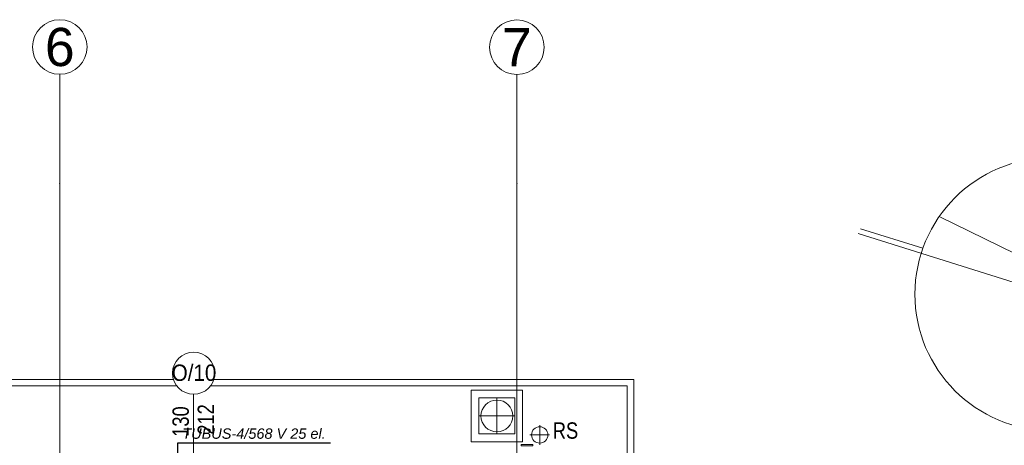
# Model space of a CAD drawing. Header units: millimetres. Extents: x -573548 to 674770, y -210017 to -47794.
# Tile 117 of 234: x 113524 to 122539, y -117939 to -114040. Entities that reach past the tile are written whole.
import ezdxf
from ezdxf.enums import TextEntityAlignment as Align

# ---------------------------------------------------------------- set-up
doc = ezdxf.new("R2010")
doc.units = ezdxf.units.MM
for name, color, linetype, lineweight in [('A.03 RZUT PARTERU_is$0$Nowe_A-OKNA-OPIS_Nr_pióra__59', 8, 'Continuous', 9), ('A.03 RZUT PARTERU_is$0$opaska_Nr_pióra__1', 8, 'Continuous', 9), ('A.03 RZUT PARTERU_is$0$opisy inne_Nr_pióra__1', 8, 'Continuous', 9), ('A.03 RZUT PARTERU_is$0$opisy inne_Nr_pióra__3', 8, 'Continuous', 9), ('A.03 RZUT PARTERU_is$0$OSIE_Nr_pióra__1', 8, 'Continuous', 9), ('A.03 RZUT PARTERU_is$0$RURY SPUSTOWE_Nr_pióra__3', 8, 'Continuous', 9), ('A.03 RZUT PARTERU_is$0$Structural - Grid', 8, 'Continuous', 9), ('A.03 RZUT PARTERU_is$0$Structural - Grid_Nr_pióra__17', 8, 'Continuous', 9), ('A.03 RZUT PARTERU_is$0$UZOIM#2_Nr_pióra__2', 8, 'Continuous', 9)]:
    doc.layers.add(name, color=color, linetype=linetype, lineweight=lineweight)
doc.layers.add('SAN_Etykiety grzejników CO na rzucie', color=7, linetype='Continuous')
doc.styles.add('A.03 RZUT PARTERU_is$0$STYL_AUTOMATYCZNY_2', font='arial.ttf')
doc.styles.add('A.03 RZUT PARTERU_is$0$STYL_AUTOMATYCZNY_3', font='arial.ttf', dxfattribs={"width": 0.8})
doc.styles.add('A.03 RZUT PARTERU_is$0$STYL_AUTOMATYCZNY_6', font='arial.ttf', dxfattribs={"width": 0.9})
doc.styles.add('Etykiety grzejników CO na rzucie', font='ariali.ttf')

# ---------------------------------------------------------------- blocks, each defined once
blk = doc.blocks.new('A.03 RZUT PARTERU_is$0$Standardowy znacznik osi')
at = {"layer": 'A.03 RZUT PARTERU_is$0$Structural - Grid_Nr_pióra__17'}
for p, q in [((1000, 0), (17855.4, 0)), ((17855.4, 0), (18855.4, 0))]:
    blk.add_line(p, q, dxfattribs=at)
blk.add_circle((19105.4, 0), 250, dxfattribs=at)
blk.add_point((17855.4, 0), dxfattribs=at)
blk.add_point((17855.4, 0), dxfattribs=at)
at = {"layer": 'A.03 RZUT PARTERU_is$0$Structural - Grid_Nr_pióra__17', "style": 'A.03 RZUT PARTERU_is$0$STYL_AUTOMATYCZNY_2'}
for tag, p in [('AC_MarkerText_1_0', (5, -80)), ('AC_MarkerText_1_1', (19360.4, -80))]:
    blk.add_attdef(tag, text='', height=350, rotation=270, dxfattribs=at).set_placement(p, align=Align.TOP_CENTER)
blk = doc.blocks.new('A.03 RZUT PARTERU_is$0$Standardowy znacznik osi_2')
at = {"layer": 'A.03 RZUT PARTERU_is$0$Structural - Grid_Nr_pióra__17'}
for p, q in [((1000, 0), (17853.1, 0)), ((17853.1, 0), (18853.1, 0))]:
    blk.add_line(p, q, dxfattribs=at)
blk.add_circle((19103.1, 0), 250, dxfattribs=at)
blk.add_point((17853.1, 0), dxfattribs=at)
blk.add_point((17853.1, 0), dxfattribs=at)
at = {"layer": 'A.03 RZUT PARTERU_is$0$Structural - Grid_Nr_pióra__17', "style": 'A.03 RZUT PARTERU_is$0$STYL_AUTOMATYCZNY_2'}
for tag, p in [('AC_MarkerText_1_0', (5, -80)), ('AC_MarkerText_1_1', (19358.1, -80))]:
    blk.add_attdef(tag, text='', height=350, rotation=270, dxfattribs=at).set_placement(p, align=Align.TOP_CENTER)
blk = doc.blocks.new('A.03 RZUT PARTERU_is')
at = {"layer": 'A.03 RZUT PARTERU_is$0$Nowe_A-OKNA-OPIS_Nr_pióra__59'}
blk.add_line((770336.3, -93676.8), (770336.3, -92471.6), dxfattribs=at)
blk.add_circle((770336.3, -92278.6), 193, dxfattribs=at)
at = {"layer": 'A.03 RZUT PARTERU_is$0$opaska_Nr_pióra__1'}
for points in [[(770182.5, -92395.2), (767444.2, -92395.2)], [(770151.8, -92335.2), (767474.9, -92335.2)], [(774305.4, -98364.9), (774305.4, -92395.2), (770490.1, -92395.2)], [(774365.4, -98364.9), (774365.4, -92335.2), (770520.8, -92335.2)]]:
    blk.add_lwpolyline(points, dxfattribs=at)
for points in [[(773348.6, -92434.7), (772877.5, -92434.7), (772877.5, -92905.8), (773348.6, -92905.8)], [(773278.1, -92505.2), (772948.1, -92505.2), (772948.1, -92835.2), (773278.1, -92835.2)]]:
    blk.add_lwpolyline(points, close=True, dxfattribs=at)
blk.add_circle((773113.1, -92670.2), 145.8, dxfattribs=at)
at = {"layer": 'A.03 RZUT PARTERU_is$0$opisy inne_Nr_pióra__1'}
blk.add_circle((778190.4, -91554.9), 1250, dxfattribs=at)
at = {"layer": 'A.03 RZUT PARTERU_is$0$opisy inne_Nr_pióra__3'}
for points in [[(776420.1, -90997.3), (779382.6, -91930.4), (777163.7, -90841.7)], [(776443, -90954.3), (777013.4, -91133.9)]]:
    blk.add_lwpolyline(points, dxfattribs=at)
at = {"layer": 'A.03 RZUT PARTERU_is$0$OSIE_Nr_pióra__1'}
for p, q in [((773113.1, -92505.2), (773113.1, -92835.2)), ((773278.1, -92670.2), (772948.1, -92670.2)), ((773505.4, -92933.6), (773505.4, -92753.6)), ((773415.4, -92843.6), (773595.4, -92843.6))]:
    blk.add_line(p, q, dxfattribs=at)
at = {"layer": 'A.03 RZUT PARTERU_is$0$RURY SPUSTOWE_Nr_pióra__3'}
blk.add_circle((773505.4, -92843.6), 75, dxfattribs=at)
at = {"layer": 'A.03 RZUT PARTERU_is$0$UZOIM#2_Nr_pióra__2'}
blk.add_lwpolyline([(773336.8, -92931.5), (773442.3, -92931.5), (773442.3, -92945.2), (773336.8, -92945.2)], close=True, dxfattribs=at)
at = {"layer": 'A.03 RZUT PARTERU_is$0$Structural - Grid'}
ref = blk.add_blockref('A.03 RZUT PARTERU_is$0$Standardowy znacznik osi', (769111.3, -108395.1), dxfattribs=dict(at, zscale=1000, rotation=90))
ref.add_attrib('AC_MarkerText_1_1', '6', dxfattribs={"layer": 'A.03 RZUT PARTERU_is$0$Structural - Grid_Nr_pióra__17', "color": 20, "lineweight": 15, "true_color": 0xf73328, "height": 350, "rotation": 360, "style": 'A.03 RZUT PARTERU_is$0$STYL_AUTOMATYCZNY_2'}).set_placement((769111.3, -89114.7), align=Align.TOP_CENTER)
ref = blk.add_blockref('A.03 RZUT PARTERU_is$0$Standardowy znacznik osi_2', (773295.9, -108395.1), dxfattribs=dict(at, zscale=1000, rotation=90))
ref.add_attrib('AC_MarkerText_1_1', '7', dxfattribs={"layer": 'A.03 RZUT PARTERU_is$0$Structural - Grid_Nr_pióra__17', "color": 20, "lineweight": 15, "true_color": 0xf73328, "height": 350, "rotation": 360, "style": 'A.03 RZUT PARTERU_is$0$STYL_AUTOMATYCZNY_2'}).set_placement((773295.9, -89116.9), align=Align.TOP_CENTER)
at = {"layer": 'A.03 RZUT PARTERU_is$0$Nowe_A-OKNA-OPIS_Nr_pióra__59', "insert": (770340.2, -92275.1), "char_height": 150, "attachment_point": 5, "style": 'A.03 RZUT PARTERU_is$0$STYL_AUTOMATYCZNY_6'}
blk.add_mtext('\\A1;{\\pqc;\\fArial|b0|i0|c238|p0;\\W0.900000;O/10}', dxfattribs=at)
at = {"layer": 'A.03 RZUT PARTERU_is$0$Nowe_A-OKNA-OPIS_Nr_pióra__59', "char_height": 150, "attachment_point": 5, "rotation": 90, "style": 'A.03 RZUT PARTERU_is$0$STYL_AUTOMATYCZNY_3'}
for s, insert in [('\\A1;{\\pqc;\\fArial|b0|i0|c238|p0;\\W0.800000;212}', (770448.1, -92702.3)), ('\\A1;{\\pqc;\\fArial|b0|i0|c238|p0;\\W0.800000;130}', (770218.6, -92721.6))]:
    blk.add_mtext(s, dxfattribs=dict(at, insert=insert))
at = {"layer": 'A.03 RZUT PARTERU_is$0$opisy inne_Nr_pióra__1', "insert": (773741, -92804.8), "char_height": 150, "attachment_point": 5, "style": 'A.03 RZUT PARTERU_is$0$STYL_AUTOMATYCZNY_3'}
blk.add_mtext('\\A1;{\\pqc;\\fArial|b0|i0|c238|p0;\\W0.800000;RS}', dxfattribs=at)

msp = doc.modelspace()

# ---------------------------------------------------------------- linework, layer by layer
at = {"layer": 'SAN_Etykiety grzejników CO na rzucie'}
for p, q in [((114973.4, -118615.2), (114973.4, -117915.2)), ((114973.4, -117915.2), (116370.4, -117915.2))]:
    msp.add_line(p, q, dxfattribs=at)

# ---------------------------------------------------------------- block references
at = {"color": 150}
msp.add_blockref('A.03 RZUT PARTERU_is', (-655219.6, -25000), dxfattribs=at)

# ---------------------------------------------------------------- texts
at = {"layer": 'SAN_Etykiety grzejników CO na rzucie', "style": 'Etykiety grzejników CO na rzucie'}
msp.add_text('TUBUS-4/568 V 25 el.', height=95, dxfattribs=at).set_placement((115013.4, -117879.2))

doc.saveas('drawing.dxf')
